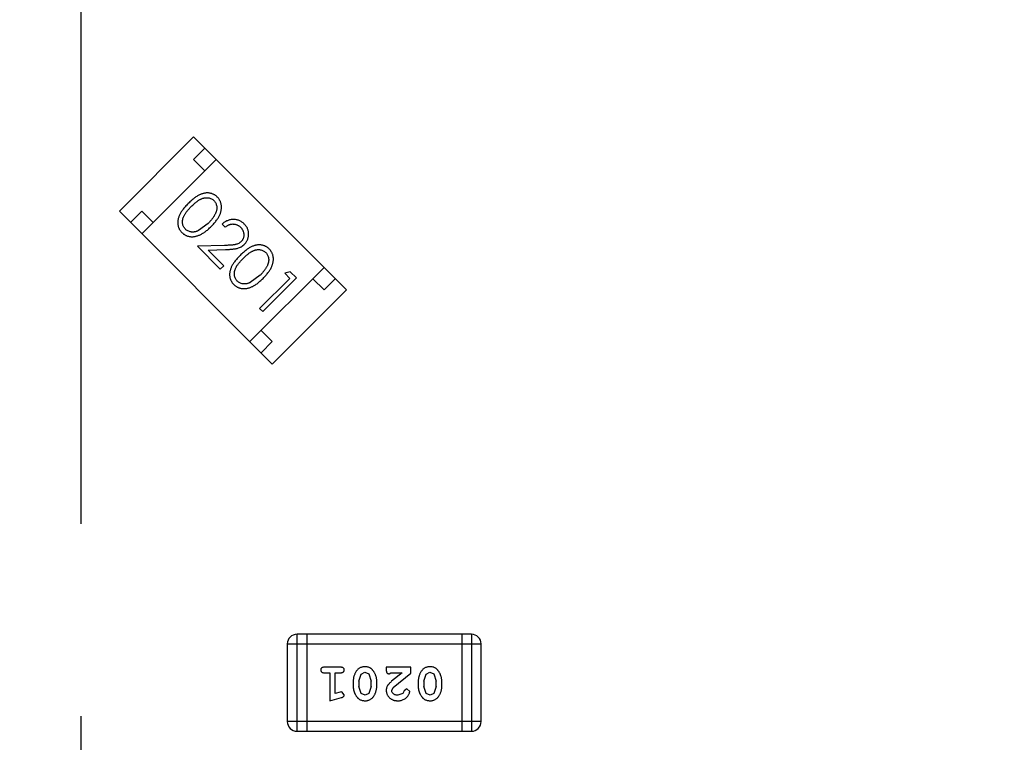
# Model space of a CAD drawing. Header units: inches. Extents: x 398 to 599, y 40 to 151.
# Tile 82 of 100: x 553.56 to 556.66, y 108.7 to 110.98. Entities that reach past the tile are written whole.
import ezdxf

# ---------------------------------------------------------------- set-up
doc = ezdxf.new("R2010")
doc.units = ezdxf.units.IN
doc.header["$LTSCALE"] = 1.21
doc.header["$MEASUREMENT"] = 0
doc.header["$PDMODE"] = 3
doc.header["$PDSIZE"] = 0.3125
doc.linetypes.add('CENTER', pattern=[2, 1.25, -0.25, 0.25, -0.25])
doc.layers.get('0').update_dxf_attribs({"linetype": 'CONTINUOUS'})
doc.layers.get('Defpoints').update_dxf_attribs({"linetype": 'CONTINUOUS'})
doc.layers.add('DIM', color=3, linetype='CONTINUOUS')
doc.styles.get("Standard").update_dxf_attribs({"font": 'txt', "width": 0.8})
doc.dimstyles.get("Standard").update_dxf_attribs({"dimtxt": 0.15625, "dimasz": 0.1875, "dimexe": 0.125, "dimexo": 0.0625, "dimgap": 0.09, "dimtad": 0, "dimtih": 1, "dimtoh": 1, "dimzin": 4, "dimdsep": 46, "dimtxsty": 'Standard', "dimblk": '_FILLED', "dimblk1": '_FILLED', "dimblk2": '_FILLED', "dimcen": 0.09, "dimazin": 1, "dimtp": 0.01, "dimtm": 0.01, "dimtfac": 1, "dimtofl": 0, "dimtmove": 0, "dimatfit": 3, "dimldrblk": '_FILLED', "dimfxl": 1, "dimtolj": 1, "dimtzin": 4, "dimarcsym": 0})

# ---------------------------------------------------------------- blocks, each defined once
blk = doc.blocks.new('_FILLED')
at = {"color": 0, "linetype": 'ByBlock'}
blk.add_solid([(0, 0), (-1, 0.1667), (-1, -0.1667)], dxfattribs=at)
blk = doc.blocks.new('*D61')
at = {"layer": 'Defpoints', "color": 0}
for p in [(553.751, 124.0458), (553.751, 117.2562), (540.251, 108.425)]:
    blk.add_point(p, dxfattribs=at)
at = {"layer": 'DIM', "color": 0, "lineweight": -2}
for p, q in [((540.251, 108.4875), (540.251, 124.1708)), ((553.751, 117.3187), (553.751, 124.1708)), ((542.251, 124.0458), (544.111, 124.0458)), ((551.751, 124.0458), (549.891, 124.0458))]:
    blk.add_line(p, q, dxfattribs=at)
at = {"layer": 'DIM', "color": 0, "lineweight": -2, "xscale": 2, "yscale": 2, "zscale": 2, "rotation": 180}
blk.add_blockref('_FILLED', (540.251, 124.0458), dxfattribs=at)
at = {"layer": 'DIM', "color": 0, "lineweight": -2, "xscale": 2, "yscale": 2, "zscale": 2}
blk.add_blockref('_FILLED', (553.751, 124.0458), dxfattribs=at)
at = {"layer": 'DIM', "color": 0, "insert": (547.001, 124.0458), "char_height": 2, "attachment_point": 5}
blk.add_mtext('\\A1;13.50', dxfattribs=at)
blk = doc.blocks.new('*D62')
at = {"layer": 'Defpoints', "color": 0}
for p in [(553.751, 119.2955), (553.751, 115.925), (546.551, 109.005)]:
    blk.add_point(p, dxfattribs=at)
at = {"layer": 'DIM', "color": 0, "lineweight": -2}
for p, q in [((546.551, 109.0675), (546.551, 119.4205)), ((553.751, 115.9875), (553.751, 119.4205)), ((544.551, 119.2955), (542.551, 119.2955)), ((555.751, 119.2955), (557.751, 119.2955))]:
    blk.add_line(p, q, dxfattribs=at)
at = {"layer": 'DIM', "color": 0, "lineweight": -2, "xscale": 2, "yscale": 2, "zscale": 2}
blk.add_blockref('_FILLED', (546.551, 119.2955), dxfattribs=at)
at = {"layer": 'DIM', "color": 0, "lineweight": -2, "xscale": 2, "yscale": 2, "zscale": 2, "rotation": 180}
blk.add_blockref('_FILLED', (553.751, 119.2955), dxfattribs=at)
at = {"layer": 'DIM', "color": 0, "insert": (550.151, 119.2955), "char_height": 2, "attachment_point": 5}
blk.add_mtext('\\A1;7.20', dxfattribs=at)
blk = doc.blocks.new('*D63')
at = {"layer": 'Defpoints', "color": 0}
for p in [(553.751, 119.4205), (553.751, 117.704), (560.951, 109.005)]:
    blk.add_point(p, dxfattribs=at)
at = {"layer": 'DIM', "color": 0, "lineweight": -2}
for p, q in [((553.751, 117.7665), (553.751, 119.5455)), ((560.951, 109.0675), (560.951, 119.5455)), ((551.751, 119.4205), (549.751, 119.4205)), ((562.951, 119.4205), (564.951, 119.4205))]:
    blk.add_line(p, q, dxfattribs=at)
at = {"layer": 'DIM', "color": 0, "lineweight": -2, "xscale": 2, "yscale": 2, "zscale": 2}
blk.add_blockref('_FILLED', (553.751, 119.4205), dxfattribs=at)
at = {"layer": 'DIM', "color": 0, "lineweight": -2, "xscale": 2, "yscale": 2, "zscale": 2, "rotation": 180}
blk.add_blockref('_FILLED', (560.951, 119.4205), dxfattribs=at)
at = {"layer": 'DIM', "color": 0, "insert": (557.351, 119.4205), "char_height": 2, "attachment_point": 5}
blk.add_mtext('\\A1;7.20', dxfattribs=at)
blk = doc.blocks.new('*D64')
at = {"layer": 'Defpoints', "color": 0}
for p in [(553.751, 124.0458), (553.751, 117.2562), (567.251, 108.425)]:
    blk.add_point(p, dxfattribs=at)
at = {"layer": 'DIM', "color": 0, "lineweight": -2}
for p, q in [((553.751, 117.3187), (553.751, 124.1708)), ((567.251, 108.4875), (567.251, 124.1708)), ((555.751, 124.0458), (557.611, 124.0458)), ((565.251, 124.0458), (563.391, 124.0458))]:
    blk.add_line(p, q, dxfattribs=at)
at = {"layer": 'DIM', "color": 0, "lineweight": -2, "xscale": 2, "yscale": 2, "zscale": 2, "rotation": 180}
blk.add_blockref('_FILLED', (553.751, 124.0458), dxfattribs=at)
at = {"layer": 'DIM', "color": 0, "lineweight": -2, "xscale": 2, "yscale": 2, "zscale": 2}
blk.add_blockref('_FILLED', (567.251, 124.0458), dxfattribs=at)
at = {"layer": 'DIM', "color": 0, "insert": (560.501, 124.0458), "char_height": 2, "attachment_point": 5}
blk.add_mtext('\\A1;13.50', dxfattribs=at)
blk = doc.blocks.new('*D65')
at = {"layer": 'Defpoints', "color": 0}
for p in [(553.751, 127.7356), (553.751, 117.2562), (538.001, 104.425)]:
    blk.add_point(p, dxfattribs=at)
at = {"layer": 'DIM', "color": 0, "lineweight": -2}
for p, q in [((538.001, 104.4875), (538.001, 127.8606)), ((553.751, 117.3187), (553.751, 127.8606)), ((540.001, 127.7356), (542.8527, 127.7356)), ((551.751, 127.7356), (548.8994, 127.7356))]:
    blk.add_line(p, q, dxfattribs=at)
at = {"layer": 'DIM', "color": 0, "lineweight": -2, "xscale": 2, "yscale": 2, "zscale": 2, "rotation": 180}
blk.add_blockref('_FILLED', (538.001, 127.7356), dxfattribs=at)
at = {"layer": 'DIM', "color": 0, "lineweight": -2, "xscale": 2, "yscale": 2, "zscale": 2}
blk.add_blockref('_FILLED', (553.751, 127.7356), dxfattribs=at)
at = {"layer": 'DIM', "color": 0, "insert": (545.876, 127.7356), "char_height": 2, "attachment_point": 5}
blk.add_mtext('\\A1;15.75', dxfattribs=at)
blk = doc.blocks.new('*D66')
at = {"layer": 'Defpoints', "color": 0}
for p in [(553.751, 127.7356), (553.751, 117.2562), (569.501, 104.4277)]:
    blk.add_point(p, dxfattribs=at)
at = {"layer": 'DIM', "color": 0, "lineweight": -2}
for p, q in [((553.751, 117.3187), (553.751, 127.8606)), ((569.501, 104.4902), (569.501, 127.8606)), ((555.751, 127.7356), (558.6027, 127.7356)), ((567.501, 127.7356), (564.6494, 127.7356))]:
    blk.add_line(p, q, dxfattribs=at)
at = {"layer": 'DIM', "color": 0, "lineweight": -2, "xscale": 2, "yscale": 2, "zscale": 2, "rotation": 180}
blk.add_blockref('_FILLED', (553.751, 127.7356), dxfattribs=at)
at = {"layer": 'DIM', "color": 0, "lineweight": -2, "xscale": 2, "yscale": 2, "zscale": 2}
blk.add_blockref('_FILLED', (569.501, 127.7356), dxfattribs=at)
at = {"layer": 'DIM', "color": 0, "insert": (561.626, 127.7356), "char_height": 2, "attachment_point": 5}
blk.add_mtext('\\A1;15.75', dxfattribs=at)

msp = doc.modelspace()

# ---------------------------------------------------------------- linework, layer by layer
at = {"color": 4, "linetype": 'CENTER', "ltscale": 2}
msp.add_line((553.751, 117.2562), (553.751, 68.4022), dxfattribs=at)
at = {"color": 7, "linetype": 'Continuous'}
for p, q in [((554.1059, 110.6072), (553.8726, 110.3739)), ((554.1059, 110.6072), (554.5868, 110.1264)), ((554.1059, 110.5365), (554.1413, 110.5719)), ((553.9433, 110.3032), (554.1766, 110.5365)), ((554.1413, 110.5012), (554.1059, 110.5365)), ((553.8726, 110.3739), (554.3534, 109.8931)), ((553.9079, 110.3385), (553.9433, 110.3739)), ((553.9433, 110.3739), (553.9787, 110.3385)), ((554.1517, 110.3355), (554.1211, 110.3129)), ((554.1953, 110.3328), (554.2048, 110.3233)), ((554.2028, 110.2662), (554.1177, 110.2635)), ((554.1177, 110.2635), (554.1898, 110.1914)), ((554.1513, 110.2516), (554.2062, 110.2534)), ((554.2007, 110.2023), (554.1513, 110.2516)), ((554.1898, 110.1914), (554.2007, 110.2023)), ((554.2827, 109.9638), (554.5161, 110.1971)), ((554.3149, 110.1724), (554.2842, 110.1497)), ((554.4095, 110.1838), (554.3924, 110.1792)), ((554.3924, 110.1792), (554.4087, 110.1628)), ((554.4291, 110.1642), (554.4095, 110.1838)), ((554.4087, 110.1628), (554.3136, 110.0677)), ((554.3231, 110.0581), (554.4291, 110.1642)), ((554.5161, 110.1264), (554.4807, 110.1618)), ((554.5514, 110.1618), (554.5161, 110.1264)), ((554.5868, 110.1264), (554.3534, 109.8931)), ((554.3136, 110.0677), (554.3231, 110.0581)), ((554.3181, 109.9991), (554.3534, 109.9638)), ((554.3534, 109.9638), (554.3181, 109.9284)), ((554.4311, 108.7391), (554.4311, 109.0439)), ((554.9797, 109.0439), (554.4311, 109.0439)), ((554.4616, 109.0439), (554.4616, 108.7391)), ((554.9493, 109.0439), (554.9493, 108.7391)), ((554.9797, 109.0439), (554.9797, 108.7391)), ((554.4006, 109.0135), (554.4006, 108.7696)), ((554.4006, 109.0135), (555.0102, 109.0135)), ((555.0102, 108.7696), (555.0102, 109.0135)), ((554.5685, 108.9403), (554.5166, 108.9403)), ((554.7117, 108.9403), (554.7117, 108.9324)), ((554.7888, 108.9403), (554.7117, 108.9403)), ((554.7888, 108.9214), (554.7888, 108.9403)), ((554.5166, 108.923), (554.5339, 108.923)), ((554.5339, 108.923), (554.5339, 108.8349)), ((554.5512, 108.858), (554.5512, 108.923)), ((554.5512, 108.923), (554.5685, 108.923)), ((554.6079, 108.8973), (554.6079, 108.8795)), ((554.6252, 108.897), (554.6324, 108.9188)), ((554.6252, 108.897), (554.6252, 108.8798)), ((554.6324, 108.9188), (554.6447, 108.9246)), ((554.6447, 108.9246), (554.6569, 108.9193)), ((554.6569, 108.9193), (554.6645, 108.897)), ((554.6645, 108.8798), (554.6645, 108.897)), ((554.6818, 108.8795), (554.6818, 108.8973)), ((554.7204, 108.9199), (554.7259, 108.923)), ((554.7259, 108.923), (554.762, 108.923)), ((554.762, 108.923), (554.7285, 108.896)), ((554.7338, 108.8765), (554.7888, 108.9214)), ((554.8124, 108.8973), (554.8124, 108.8795)), ((554.8297, 108.897), (554.8369, 108.9188)), ((554.8297, 108.897), (554.8297, 108.8798)), ((554.8369, 108.9188), (554.8492, 108.9246)), ((554.8492, 108.9246), (554.8614, 108.9193)), ((554.8614, 108.9193), (554.869, 108.897)), ((554.869, 108.8798), (554.869, 108.897)), ((554.8863, 108.8795), (554.8863, 108.8973)), ((554.6328, 108.8575), (554.6252, 108.8798)), ((554.6645, 108.8798), (554.6573, 108.858)), ((554.729, 108.8667), (554.7338, 108.8765)), ((554.7683, 108.8661), (554.7634, 108.8576)), ((554.7768, 108.8727), (554.7683, 108.8661)), ((554.7856, 108.8642), (554.7768, 108.8727)), ((554.8373, 108.8575), (554.8297, 108.8798)), ((554.869, 108.8798), (554.8618, 108.858)), ((554.5339, 108.8349), (554.5705, 108.8448)), ((554.5663, 108.8622), (554.5512, 108.858)), ((554.5717, 108.8632), (554.5663, 108.8622)), ((554.5796, 108.854), (554.5717, 108.8632)), ((554.6449, 108.8522), (554.6328, 108.8575)), ((554.6573, 108.858), (554.6449, 108.8522)), ((554.7634, 108.8576), (554.7485, 108.8522)), ((554.8494, 108.8522), (554.8373, 108.8575)), ((554.8618, 108.858), (554.8494, 108.8522)), ((555.0102, 108.7696), (554.4006, 108.7696)), ((554.4311, 108.7391), (554.9797, 108.7391))]:
    msp.add_line(p, q, dxfattribs=at)
for centre, radius, start, end in [((553.751, 92.925), 23, 281.22586, 258.77532), ((553.751, 92.925), 22.75, 294.44334, 241.13427), ((554.4311, 109.0135), 0.0305, 90, 180), ((554.9797, 109.0135), 0.0305, 0, 90), ((554.4311, 108.7696), 0.0305, 180, 270), ((554.9797, 108.7696), 0.0305, 270, 0)]:
    msp.add_arc(centre, radius, start, end, dxfattribs=at)
for points, knots in [([(554.1804, 110.4184), (554.1796, 110.4192), (554.1779, 110.4208), (554.1751, 110.423), (554.1723, 110.4249), (554.1693, 110.4266), (554.1662, 110.428), (554.163, 110.4292), (554.1596, 110.4301), (554.1562, 110.4308), (554.1526, 110.4312), (554.149, 110.4314), (554.1453, 110.4312), (554.1416, 110.4308), (554.1378, 110.43), (554.1339, 110.429), (554.13, 110.4277), (554.126, 110.4261), (554.1219, 110.4241), (554.1177, 110.4217), (554.1133, 110.4188), (554.1088, 110.4155), (554.1041, 110.4118), (554.0992, 110.4076), (554.0942, 110.403), (554.0909, 110.3997), (554.0891, 110.3981)], [0, 0, 0, 0, 0.033742, 0.066533, 0.099153, 0.13154, 0.164087, 0.196563, 0.229707, 0.263315, 0.297504, 0.331686, 0.366482, 0.4021, 0.438958, 0.476748, 0.515985, 0.556589, 0.599519, 0.645765, 0.695487, 0.748721, 0.805687, 0.866754, 0.931405, 1, 1, 1, 1]), ([(554.0987, 110.3886), (554.1001, 110.39), (554.1029, 110.3928), (554.1071, 110.3966), (554.1111, 110.4001), (554.1149, 110.4032), (554.1185, 110.4059), (554.122, 110.4083), (554.1253, 110.4103), (554.1285, 110.4119), (554.1316, 110.4133), (554.1346, 110.4144), (554.1376, 110.4152), (554.1405, 110.4158), (554.1434, 110.4162), (554.1462, 110.4164), (554.149, 110.4164), (554.1527, 110.4159), (554.157, 110.4149), (554.1618, 110.4131), (554.1661, 110.4105), (554.1686, 110.4083), (554.1698, 110.4072)], [0, 0, 0, 0, 0.073302, 0.142286, 0.206253, 0.266017, 0.321612, 0.372532, 0.419497, 0.462398, 0.502825, 0.541489, 0.579034, 0.615143, 0.650298, 0.684912, 0.718701, 0.752189, 0.817245, 0.879117, 0.939613, 1, 1, 1, 1]), ([(554.1612, 110.326), (554.1628, 110.3276), (554.166, 110.3308), (554.1704, 110.3357), (554.1744, 110.3405), (554.178, 110.3451), (554.1812, 110.3497), (554.184, 110.3541), (554.1864, 110.3585), (554.1884, 110.3627), (554.19, 110.3669), (554.1913, 110.371), (554.1924, 110.375), (554.1931, 110.3789), (554.1935, 110.3827), (554.1937, 110.3865), (554.1936, 110.3902), (554.1931, 110.3938), (554.1924, 110.3974), (554.1914, 110.4007), (554.1902, 110.404), (554.1887, 110.4071), (554.187, 110.4102), (554.1851, 110.4131), (554.1829, 110.4158), (554.1812, 110.4175), (554.1804, 110.4184)], [0, 0, 0, 0, 0.065278, 0.127205, 0.186168, 0.241675, 0.294115, 0.343609, 0.390387, 0.434463, 0.476646, 0.517002, 0.555936, 0.593716, 0.630057, 0.665601, 0.700745, 0.734917, 0.768681, 0.802087, 0.834849, 0.867433, 0.900138, 0.932806, 0.966212, 1, 1, 1, 1]), ([(554.0891, 110.3981), (554.0875, 110.3964), (554.0842, 110.3931), (554.0796, 110.3881), (554.0755, 110.3832), (554.0718, 110.3785), (554.0685, 110.374), (554.0656, 110.3696), (554.0632, 110.3653), (554.0612, 110.3612), (554.0596, 110.3571), (554.0583, 110.3532), (554.0573, 110.3493), (554.0565, 110.3455), (554.0561, 110.3418), (554.0559, 110.3381), (554.056, 110.3345), (554.0565, 110.331), (554.0572, 110.3275), (554.0581, 110.3242), (554.0593, 110.321), (554.0607, 110.3179), (554.0624, 110.315), (554.0643, 110.3121), (554.0665, 110.3094), (554.0681, 110.3077), (554.0689, 110.3069)], [0, 0, 0, 0, 0.068113, 0.132564, 0.193427, 0.250218, 0.303569, 0.353576, 0.400235, 0.443586, 0.484619, 0.524292, 0.56238, 0.599049, 0.63494, 0.669782, 0.704009, 0.737842, 0.771098, 0.803896, 0.836415, 0.868639, 0.900715, 0.933378, 0.966213, 1, 1, 1, 1]), ([(554.0801, 110.3174), (554.079, 110.3187), (554.0768, 110.3211), (554.0742, 110.3255), (554.0724, 110.3303), (554.0714, 110.3346), (554.071, 110.3383), (554.0709, 110.3411), (554.0711, 110.344), (554.0715, 110.3469), (554.0721, 110.3498), (554.073, 110.3527), (554.0741, 110.3557), (554.0754, 110.3588), (554.077, 110.362), (554.079, 110.3653), (554.0814, 110.3688), (554.0841, 110.3725), (554.0873, 110.3762), (554.0907, 110.3802), (554.0946, 110.3844), (554.0973, 110.3872), (554.0987, 110.3886)], [0, 0, 0, 0, 0.060034, 0.120278, 0.182348, 0.247919, 0.281641, 0.315701, 0.350322, 0.385703, 0.421819, 0.459196, 0.497866, 0.538301, 0.58121, 0.628183, 0.679403, 0.734699, 0.794074, 0.858416, 0.927049, 1, 1, 1, 1]), ([(554.1698, 110.4072), (554.1709, 110.406), (554.1731, 110.4035), (554.1757, 110.3992), (554.1775, 110.3944), (554.1785, 110.3901), (554.1789, 110.3865), (554.1789, 110.3836), (554.1787, 110.3806), (554.1782, 110.3776), (554.1775, 110.3745), (554.1765, 110.3713), (554.1753, 110.368), (554.1738, 110.3647), (554.172, 110.3613), (554.1701, 110.3578), (554.1677, 110.3542), (554.1651, 110.3506), (554.1621, 110.3469), (554.159, 110.3431), (554.1555, 110.3394), (554.153, 110.3368), (554.1517, 110.3355)], [0, 0, 0, 0, 0.059689, 0.119507, 0.181075, 0.246162, 0.279894, 0.314468, 0.350403, 0.387474, 0.426147, 0.466624, 0.508745, 0.553328, 0.600058, 0.649177, 0.700552, 0.754894, 0.811825, 0.871514, 0.934319, 1, 1, 1, 1]), ([(554.0689, 110.3069), (554.0698, 110.3061), (554.0715, 110.3044), (554.0743, 110.3022), (554.0772, 110.3003), (554.0802, 110.2986), (554.0833, 110.2971), (554.0866, 110.2959), (554.09, 110.2949), (554.0936, 110.2942), (554.0972, 110.2937), (554.1009, 110.2936), (554.1047, 110.2937), (554.1086, 110.2942), (554.1125, 110.2949), (554.1165, 110.296), (554.1206, 110.2973), (554.1247, 110.2989), (554.1289, 110.3009), (554.1332, 110.3033), (554.1377, 110.3061), (554.1422, 110.3092), (554.1468, 110.3129), (554.1516, 110.3168), (554.1564, 110.3213), (554.1596, 110.3244), (554.1612, 110.326)], [0, 0, 0, 0, 0.033824, 0.067298, 0.10028, 0.133019, 0.165736, 0.198792, 0.232372, 0.266409, 0.301016, 0.336196, 0.371972, 0.408574, 0.446394, 0.485225, 0.525372, 0.567224, 0.611081, 0.65775, 0.70702, 0.759235, 0.814484, 0.873227, 0.934937, 1, 1, 1, 1]), ([(554.2652, 110.3336), (554.264, 110.3347), (554.2616, 110.337), (554.2577, 110.34), (554.2537, 110.3424), (554.2494, 110.3445), (554.245, 110.3461), (554.2405, 110.3472), (554.2358, 110.3479), (554.2309, 110.348), (554.2261, 110.3478), (554.2213, 110.3471), (554.2166, 110.3459), (554.2121, 110.3442), (554.2076, 110.3421), (554.2034, 110.3394), (554.1992, 110.3364), (554.1966, 110.334), (554.1953, 110.3328)], [0, 0, 0, 0, 0.06445, 0.126725, 0.187421, 0.247417, 0.306749, 0.366595, 0.427749, 0.490235, 0.553031, 0.614805, 0.676505, 0.738096, 0.801021, 0.864897, 0.931209, 1, 1, 1, 1]), ([(554.2048, 110.3233), (554.2058, 110.3242), (554.2078, 110.3258), (554.211, 110.328), (554.2142, 110.3298), (554.2174, 110.3313), (554.2207, 110.3324), (554.2239, 110.3332), (554.2272, 110.3337), (554.2305, 110.3337), (554.2337, 110.3335), (554.2369, 110.333), (554.24, 110.3321), (554.2429, 110.3309), (554.2458, 110.3295), (554.2486, 110.3277), (554.2513, 110.3256), (554.253, 110.324), (554.2538, 110.3232)], [0, 0, 0, 0, 0.073648, 0.143686, 0.210962, 0.275557, 0.338064, 0.399311, 0.4594, 0.51934, 0.579024, 0.637809, 0.695959, 0.754122, 0.813113, 0.873453, 0.935561, 1, 1, 1, 1]), ([(554.2538, 110.3232), (554.2546, 110.3224), (554.2561, 110.3208), (554.2581, 110.3182), (554.2598, 110.3155), (554.2612, 110.3127), (554.2623, 110.3098), (554.2631, 110.3068), (554.2636, 110.3037), (554.2639, 110.3005), (554.2638, 110.2973), (554.2634, 110.2943), (554.2628, 110.2913), (554.2619, 110.2885), (554.2607, 110.2858), (554.2592, 110.2833), (554.2574, 110.2809), (554.256, 110.2794), (554.2553, 110.2787)], [0, 0, 0, 0, 0.068027, 0.133505, 0.19695, 0.26027, 0.322741, 0.384982, 0.448465, 0.513424, 0.578224, 0.640011, 0.700094, 0.760067, 0.819012, 0.877878, 0.938035, 1, 1, 1, 1]), ([(554.2657, 110.27), (554.2667, 110.2711), (554.2687, 110.2732), (554.2714, 110.2767), (554.2736, 110.2803), (554.2755, 110.2841), (554.2769, 110.2881), (554.278, 110.2923), (554.2788, 110.2966), (554.279, 110.301), (554.279, 110.3055), (554.2784, 110.3099), (554.2774, 110.3142), (554.2759, 110.3184), (554.2739, 110.3224), (554.2714, 110.3263), (554.2686, 110.3301), (554.2663, 110.3324), (554.2652, 110.3336)], [0, 0, 0, 0, 0.06271, 0.123347, 0.183401, 0.242828, 0.302097, 0.36242, 0.423725, 0.487032, 0.550491, 0.612709, 0.674265, 0.73617, 0.799211, 0.863483, 0.930525, 1, 1, 1, 1]), ([(554.1211, 110.3129), (554.12, 110.3124), (554.1181, 110.3115), (554.115, 110.3104), (554.1121, 110.3095), (554.1092, 110.3088), (554.1063, 110.3084), (554.1035, 110.3082), (554.1007, 110.3083), (554.0971, 110.3087), (554.0929, 110.3097), (554.0881, 110.3116), (554.0838, 110.3141), (554.0813, 110.3163), (554.0801, 110.3174)], [0, 0, 0, 0, 0.075949, 0.148549, 0.218996, 0.286119, 0.351826, 0.416074, 0.478265, 0.540325, 0.660405, 0.774606, 0.887187, 1, 1, 1, 1]), ([(554.2553, 110.2787), (554.2541, 110.2776), (554.2518, 110.2754), (554.2477, 110.2727), (554.2432, 110.2706), (554.2391, 110.2694), (554.2354, 110.2686), (554.2322, 110.268), (554.2285, 110.2676), (554.2243, 110.2672), (554.2196, 110.2669), (554.2144, 110.2666), (554.2088, 110.2664), (554.2048, 110.2663), (554.2028, 110.2662)], [0, 0, 0, 0, 0.088014, 0.174976, 0.2638, 0.355443, 0.406413, 0.465519, 0.533076, 0.609353, 0.693899, 0.787171, 0.889197, 1, 1, 1, 1]), ([(554.2062, 110.2534), (554.2083, 110.2535), (554.2124, 110.2536), (554.2182, 110.2539), (554.2237, 110.2543), (554.2287, 110.2548), (554.2333, 110.2554), (554.2374, 110.256), (554.2411, 110.2567), (554.2455, 110.2578), (554.2505, 110.2595), (554.256, 110.2623), (554.2612, 110.2658), (554.2642, 110.2686), (554.2657, 110.27)], [0, 0, 0, 0, 0.09953, 0.192079, 0.277712, 0.357454, 0.429648, 0.495771, 0.555538, 0.608657, 0.707578, 0.804328, 0.901298, 1, 1, 1, 1]), ([(554.3436, 110.2552), (554.3427, 110.256), (554.3411, 110.2577), (554.3383, 110.2598), (554.3355, 110.2617), (554.3325, 110.2634), (554.3294, 110.2648), (554.3262, 110.266), (554.3228, 110.2669), (554.3193, 110.2677), (554.3158, 110.2681), (554.3122, 110.2682), (554.3085, 110.268), (554.3048, 110.2676), (554.301, 110.2668), (554.2971, 110.2658), (554.2932, 110.2645), (554.2892, 110.2629), (554.2851, 110.2609), (554.2809, 110.2585), (554.2765, 110.2557), (554.272, 110.2523), (554.2673, 110.2486), (554.2624, 110.2444), (554.2574, 110.2398), (554.254, 110.2366), (554.2523, 110.2349)], [0, 0, 0, 0, 0.033742, 0.066533, 0.099153, 0.13154, 0.164087, 0.196563, 0.229707, 0.263315, 0.297504, 0.331686, 0.366482, 0.4021, 0.438958, 0.476748, 0.515985, 0.556589, 0.599519, 0.645765, 0.695487, 0.748721, 0.805687, 0.866754, 0.931405, 1, 1, 1, 1]), ([(554.2523, 110.2349), (554.2507, 110.2332), (554.2474, 110.2299), (554.2428, 110.2249), (554.2387, 110.22), (554.235, 110.2153), (554.2317, 110.2108), (554.2288, 110.2064), (554.2264, 110.2021), (554.2244, 110.198), (554.2228, 110.194), (554.2215, 110.19), (554.2204, 110.1861), (554.2197, 110.1823), (554.2192, 110.1786), (554.2191, 110.1749), (554.2192, 110.1713), (554.2196, 110.1678), (554.2203, 110.1644), (554.2213, 110.161), (554.2224, 110.1578), (554.2239, 110.1548), (554.2256, 110.1518), (554.2275, 110.149), (554.2296, 110.1462), (554.2313, 110.1446), (554.2321, 110.1437)], [0, 0, 0, 0, 0.068113, 0.132564, 0.193427, 0.250218, 0.303569, 0.353576, 0.400235, 0.443586, 0.484619, 0.524292, 0.56238, 0.599049, 0.63494, 0.669782, 0.704009, 0.737842, 0.771098, 0.803896, 0.836415, 0.868639, 0.900715, 0.933378, 0.966213, 1, 1, 1, 1]), ([(554.2619, 110.2254), (554.2633, 110.2268), (554.2661, 110.2296), (554.2703, 110.2334), (554.2742, 110.2369), (554.2781, 110.24), (554.2817, 110.2428), (554.2852, 110.2451), (554.2885, 110.2471), (554.2917, 110.2488), (554.2948, 110.2501), (554.2978, 110.2512), (554.3008, 110.252), (554.3037, 110.2526), (554.3066, 110.2531), (554.3094, 110.2532), (554.3122, 110.2532), (554.3158, 110.2527), (554.3201, 110.2518), (554.325, 110.2499), (554.3293, 110.2473), (554.3318, 110.2451), (554.333, 110.244)], [0, 0, 0, 0, 0.073302, 0.142286, 0.206253, 0.266017, 0.321612, 0.372532, 0.419497, 0.462398, 0.502825, 0.541489, 0.579034, 0.615143, 0.650298, 0.684912, 0.718701, 0.752189, 0.817245, 0.879117, 0.939613, 1, 1, 1, 1]), ([(554.333, 110.244), (554.3341, 110.2428), (554.3363, 110.2403), (554.3389, 110.236), (554.3407, 110.2312), (554.3417, 110.2269), (554.3421, 110.2233), (554.3421, 110.2204), (554.3419, 110.2175), (554.3414, 110.2144), (554.3407, 110.2113), (554.3397, 110.2081), (554.3385, 110.2049), (554.337, 110.2015), (554.3352, 110.1981), (554.3332, 110.1946), (554.3308, 110.1911), (554.3283, 110.1874), (554.3253, 110.1838), (554.3222, 110.18), (554.3186, 110.1762), (554.3162, 110.1737), (554.3149, 110.1724)], [0, 0, 0, 0, 0.059689, 0.119507, 0.181075, 0.246162, 0.279894, 0.314468, 0.350403, 0.387474, 0.426147, 0.466624, 0.508745, 0.553328, 0.600058, 0.649177, 0.700552, 0.754894, 0.811825, 0.871514, 0.934319, 1, 1, 1, 1]), ([(554.3244, 110.1628), (554.326, 110.1645), (554.3291, 110.1677), (554.3336, 110.1725), (554.3376, 110.1773), (554.3412, 110.1819), (554.3444, 110.1865), (554.3472, 110.1909), (554.3495, 110.1953), (554.3516, 110.1995), (554.3531, 110.2037), (554.3545, 110.2078), (554.3555, 110.2118), (554.3563, 110.2157), (554.3567, 110.2196), (554.3569, 110.2233), (554.3567, 110.227), (554.3563, 110.2307), (554.3556, 110.2342), (554.3546, 110.2376), (554.3534, 110.2408), (554.3519, 110.244), (554.3502, 110.247), (554.3483, 110.2499), (554.3461, 110.2526), (554.3444, 110.2544), (554.3436, 110.2552)], [0, 0, 0, 0, 0.065278, 0.127205, 0.186168, 0.241675, 0.294115, 0.343609, 0.390387, 0.434463, 0.476646, 0.517002, 0.555936, 0.593716, 0.630057, 0.665601, 0.700745, 0.734917, 0.768681, 0.802087, 0.834849, 0.867433, 0.900138, 0.932806, 0.966212, 1, 1, 1, 1]), ([(554.2433, 110.1543), (554.2422, 110.1555), (554.2399, 110.1579), (554.2374, 110.1623), (554.2355, 110.1671), (554.2346, 110.1715), (554.2342, 110.1751), (554.2341, 110.1779), (554.2343, 110.1808), (554.2346, 110.1837), (554.2353, 110.1866), (554.2361, 110.1896), (554.2372, 110.1926), (554.2386, 110.1956), (554.2402, 110.1988), (554.2422, 110.2021), (554.2446, 110.2056), (554.2473, 110.2093), (554.2504, 110.2131), (554.2539, 110.217), (554.2577, 110.2212), (554.2605, 110.224), (554.2619, 110.2254)], [0, 0, 0, 0, 0.060034, 0.120278, 0.182348, 0.247919, 0.281641, 0.315701, 0.350322, 0.385703, 0.421819, 0.459196, 0.497866, 0.538301, 0.58121, 0.628183, 0.679403, 0.734699, 0.794074, 0.858416, 0.927049, 1, 1, 1, 1]), ([(554.2321, 110.1437), (554.2329, 110.1429), (554.2346, 110.1412), (554.2374, 110.1391), (554.2403, 110.1371), (554.2434, 110.1354), (554.2465, 110.1339), (554.2498, 110.1327), (554.2532, 110.1317), (554.2568, 110.131), (554.2604, 110.1306), (554.2641, 110.1304), (554.2679, 110.1305), (554.2718, 110.131), (554.2757, 110.1317), (554.2797, 110.1328), (554.2837, 110.1341), (554.2879, 110.1357), (554.2921, 110.1377), (554.2964, 110.1401), (554.3008, 110.1429), (554.3054, 110.1461), (554.31, 110.1497), (554.3147, 110.1537), (554.3196, 110.1581), (554.3228, 110.1612), (554.3244, 110.1628)], [0, 0, 0, 0, 0.033824, 0.067298, 0.10028, 0.133019, 0.165736, 0.198792, 0.232372, 0.266409, 0.301016, 0.336196, 0.371972, 0.408574, 0.446394, 0.485225, 0.525372, 0.567224, 0.611081, 0.65775, 0.70702, 0.759235, 0.814484, 0.873227, 0.934937, 1, 1, 1, 1]), ([(554.2842, 110.1497), (554.2832, 110.1493), (554.2812, 110.1483), (554.2782, 110.1472), (554.2753, 110.1463), (554.2723, 110.1457), (554.2695, 110.1453), (554.2667, 110.1451), (554.2639, 110.1451), (554.2603, 110.1455), (554.256, 110.1465), (554.2513, 110.1484), (554.2469, 110.1509), (554.2445, 110.1531), (554.2433, 110.1543)], [0, 0, 0, 0, 0.075949, 0.148549, 0.218996, 0.286119, 0.351826, 0.416074, 0.478265, 0.540325, 0.660405, 0.774606, 0.887187, 1, 1, 1, 1]), ([(554.5166, 108.9403), (554.5157, 108.9403), (554.5141, 108.9402), (554.5117, 108.9398), (554.5098, 108.9391), (554.5082, 108.938), (554.5071, 108.9367), (554.5062, 108.9351), (554.5057, 108.9335), (554.5057, 108.9323), (554.5056, 108.9317)], [0, 0, 0, 0, 0.169012, 0.317488, 0.445429, 0.560977, 0.67065, 0.776666, 0.88492, 1, 1, 1, 1]), ([(554.5056, 108.9317), (554.5057, 108.931), (554.5057, 108.9299), (554.5062, 108.9282), (554.5071, 108.9267), (554.5082, 108.9254), (554.5098, 108.9243), (554.5117, 108.9235), (554.5141, 108.9231), (554.5157, 108.923), (554.5166, 108.923)], [0, 0, 0, 0, 0.11517, 0.223509, 0.328254, 0.438012, 0.553651, 0.682263, 0.830856, 1, 1, 1, 1]), ([(554.5796, 108.9317), (554.5795, 108.9323), (554.5795, 108.9335), (554.579, 108.9351), (554.5781, 108.9366), (554.577, 108.938), (554.5754, 108.9391), (554.5734, 108.9398), (554.5711, 108.9402), (554.5694, 108.9403), (554.5685, 108.9403)], [0, 0, 0, 0, 0.115051, 0.223278, 0.329269, 0.437893, 0.554681, 0.682591, 0.83103, 1, 1, 1, 1]), ([(554.5685, 108.923), (554.5694, 108.923), (554.5711, 108.9231), (554.5735, 108.9235), (554.5754, 108.9243), (554.577, 108.9254), (554.5781, 108.9267), (554.579, 108.9282), (554.5795, 108.9299), (554.5795, 108.931), (554.5796, 108.9317)], [0, 0, 0, 0, 0.169102, 0.317658, 0.446239, 0.563118, 0.671828, 0.776546, 0.884858, 1, 1, 1, 1]), ([(554.6448, 108.9419), (554.6433, 108.9418), (554.6405, 108.9418), (554.6364, 108.9411), (554.6326, 108.9399), (554.629, 108.9383), (554.6257, 108.9363), (554.6226, 108.9338), (554.6198, 108.9309), (554.6174, 108.9275), (554.6152, 108.9239), (554.6132, 108.9202), (554.6116, 108.9165), (554.6102, 108.9127), (554.6092, 108.9089), (554.6084, 108.9051), (554.608, 108.9012), (554.6079, 108.8986), (554.6079, 108.8973)], [0, 0, 0, 0, 0.067217, 0.131051, 0.19272, 0.252824, 0.312745, 0.373449, 0.436041, 0.501494, 0.567761, 0.632087, 0.695096, 0.757109, 0.817993, 0.878657, 0.939311, 1, 1, 1, 1]), ([(554.6818, 108.8973), (554.6818, 108.8983), (554.6818, 108.9005), (554.6814, 108.9036), (554.681, 108.9068), (554.6803, 108.9099), (554.6794, 108.9129), (554.6783, 108.9159), (554.677, 108.9189), (554.6755, 108.9218), (554.674, 108.9245), (554.6723, 108.927), (554.6707, 108.9293), (554.669, 108.9314), (554.6673, 108.9333), (554.6656, 108.935), (554.6639, 108.9364), (554.6615, 108.938), (554.6584, 108.9396), (554.6542, 108.9409), (554.6496, 108.9417), (554.6464, 108.9418), (554.6448, 108.9419)], [0, 0, 0, 0, 0.049886, 0.09882, 0.148132, 0.19689, 0.246038, 0.295176, 0.345305, 0.395692, 0.445312, 0.491875, 0.535813, 0.577009, 0.616081, 0.652689, 0.687585, 0.720206, 0.785062, 0.85223, 0.923759, 1, 1, 1, 1]), ([(554.7117, 108.9324), (554.7117, 108.9314), (554.7118, 108.9294), (554.7122, 108.9267), (554.7129, 108.9244), (554.7139, 108.9227), (554.7153, 108.9214), (554.7168, 108.9205), (554.7185, 108.9199), (554.7197, 108.9199), (554.7204, 108.9199)], [0, 0, 0, 0, 0.1844, 0.34094, 0.473574, 0.586824, 0.690029, 0.789175, 0.890445, 1, 1, 1, 1]), ([(554.8493, 108.9419), (554.8478, 108.9418), (554.845, 108.9418), (554.8409, 108.9411), (554.8371, 108.9399), (554.8335, 108.9383), (554.8302, 108.9363), (554.8271, 108.9338), (554.8243, 108.9309), (554.8219, 108.9275), (554.8197, 108.9239), (554.8177, 108.9202), (554.8161, 108.9165), (554.8147, 108.9127), (554.8137, 108.9089), (554.8129, 108.9051), (554.8125, 108.9012), (554.8124, 108.8986), (554.8124, 108.8973)], [0, 0, 0, 0, 0.067217, 0.131051, 0.19272, 0.252824, 0.312745, 0.373449, 0.436041, 0.501494, 0.567761, 0.632087, 0.695096, 0.757109, 0.817993, 0.878657, 0.939311, 1, 1, 1, 1]), ([(554.8863, 108.8973), (554.8863, 108.8983), (554.8863, 108.9005), (554.886, 108.9036), (554.8855, 108.9068), (554.8848, 108.9099), (554.8839, 108.9129), (554.8828, 108.9159), (554.8815, 108.9189), (554.88, 108.9218), (554.8785, 108.9245), (554.8768, 108.927), (554.8752, 108.9293), (554.8735, 108.9314), (554.8718, 108.9333), (554.8702, 108.935), (554.8684, 108.9364), (554.8661, 108.938), (554.8629, 108.9396), (554.8587, 108.9409), (554.8541, 108.9417), (554.8509, 108.9418), (554.8493, 108.9419)], [0, 0, 0, 0, 0.049886, 0.09882, 0.148132, 0.19689, 0.246038, 0.295176, 0.345305, 0.395692, 0.445312, 0.491875, 0.535813, 0.577009, 0.616081, 0.652689, 0.687585, 0.720206, 0.785062, 0.85223, 0.923759, 1, 1, 1, 1]), ([(554.7285, 108.896), (554.7276, 108.8952), (554.7259, 108.8937), (554.7235, 108.8915), (554.7214, 108.8894), (554.7195, 108.8874), (554.7179, 108.8855), (554.7166, 108.8838), (554.7155, 108.8821), (554.7143, 108.8801), (554.7133, 108.8775), (554.7124, 108.8743), (554.7118, 108.871), (554.7117, 108.8688), (554.7117, 108.8677)], [0, 0, 0, 0, 0.103002, 0.197728, 0.285279, 0.365235, 0.437224, 0.502446, 0.560545, 0.611446, 0.707576, 0.80349, 0.900532, 1, 1, 1, 1]), ([(554.6079, 108.8795), (554.6079, 108.8784), (554.6079, 108.8763), (554.6082, 108.8731), (554.6088, 108.87), (554.6094, 108.8669), (554.6104, 108.8638), (554.6115, 108.8608), (554.6128, 108.8578), (554.6143, 108.855), (554.6159, 108.8522), (554.6175, 108.8497), (554.6191, 108.8474), (554.6208, 108.8453), (554.6225, 108.8434), (554.6242, 108.8418), (554.626, 108.8403), (554.6283, 108.8388), (554.6315, 108.8372), (554.6357, 108.8359), (554.6402, 108.8351), (554.6434, 108.835), (554.645, 108.8349)], [0, 0, 0, 0, 0.049855, 0.099516, 0.148482, 0.19758, 0.246804, 0.296268, 0.346517, 0.397047, 0.446826, 0.49336, 0.537801, 0.579207, 0.617974, 0.654833, 0.689171, 0.722088, 0.786392, 0.853518, 0.924186, 1, 1, 1, 1]), ([(554.645, 108.8349), (554.6465, 108.8349), (554.6493, 108.835), (554.6533, 108.8357), (554.6572, 108.8369), (554.6608, 108.8384), (554.6641, 108.8405), (554.6671, 108.843), (554.6699, 108.846), (554.6724, 108.8494), (554.6746, 108.853), (554.6765, 108.8566), (554.6781, 108.8603), (554.6795, 108.8641), (554.6805, 108.8679), (554.6813, 108.8717), (554.6817, 108.8756), (554.6818, 108.8782), (554.6818, 108.8795)], [0, 0, 0, 0, 0.06692, 0.130834, 0.19258, 0.252759, 0.312631, 0.373411, 0.436359, 0.501894, 0.568244, 0.632472, 0.69556, 0.757163, 0.818592, 0.878885, 0.939235, 1, 1, 1, 1]), ([(554.7117, 108.8677), (554.7117, 108.8666), (554.7118, 108.8644), (554.7123, 108.8611), (554.7131, 108.858), (554.7142, 108.855), (554.7157, 108.8522), (554.7175, 108.8495), (554.7196, 108.8469), (554.722, 108.8444), (554.7246, 108.8422), (554.7275, 108.8402), (554.7305, 108.8386), (554.7337, 108.8372), (554.7371, 108.8362), (554.7407, 108.8354), (554.7445, 108.835), (554.7471, 108.8349), (554.7484, 108.8349)], [0, 0, 0, 0, 0.060981, 0.120256, 0.178148, 0.236115, 0.293993, 0.352864, 0.413358, 0.476056, 0.539296, 0.602396, 0.665116, 0.728325, 0.792919, 0.859317, 0.928302, 1, 1, 1, 1]), ([(554.7485, 108.8522), (554.7471, 108.8523), (554.7444, 108.8523), (554.7406, 108.8532), (554.7372, 108.8546), (554.7343, 108.8565), (554.732, 108.8588), (554.7303, 108.8612), (554.7292, 108.8639), (554.7291, 108.8658), (554.729, 108.8667)], [0, 0, 0, 0, 0.156344, 0.299348, 0.4327, 0.561, 0.682299, 0.791883, 0.89611, 1, 1, 1, 1]), ([(554.7484, 108.8349), (554.7501, 108.835), (554.7534, 108.8351), (554.7584, 108.8359), (554.7631, 108.8374), (554.7676, 108.8394), (554.7718, 108.8418), (554.7754, 108.8447), (554.7785, 108.8479), (554.7811, 108.8515), (554.783, 108.855), (554.7845, 108.8584), (554.7854, 108.8614), (554.7856, 108.8633), (554.7856, 108.8642)], [0, 0, 0, 0, 0.098286, 0.193983, 0.289056, 0.384352, 0.477435, 0.566197, 0.652355, 0.737986, 0.818188, 0.887401, 0.94802, 1, 1, 1, 1]), ([(554.8124, 108.8795), (554.8124, 108.8784), (554.8124, 108.8763), (554.8127, 108.8731), (554.8133, 108.87), (554.8139, 108.8669), (554.8149, 108.8638), (554.816, 108.8608), (554.8173, 108.8578), (554.8188, 108.855), (554.8204, 108.8522), (554.822, 108.8497), (554.8237, 108.8474), (554.8253, 108.8453), (554.827, 108.8434), (554.8287, 108.8418), (554.8305, 108.8403), (554.8328, 108.8388), (554.836, 108.8372), (554.8402, 108.8359), (554.8447, 108.8351), (554.8479, 108.835), (554.8495, 108.8349)], [0, 0, 0, 0, 0.049855, 0.099516, 0.148482, 0.19758, 0.246804, 0.296268, 0.346517, 0.397047, 0.446826, 0.49336, 0.537801, 0.579207, 0.617974, 0.654833, 0.689171, 0.722088, 0.786392, 0.853518, 0.924186, 1, 1, 1, 1]), ([(554.8495, 108.8349), (554.851, 108.8349), (554.8538, 108.835), (554.8579, 108.8357), (554.8617, 108.8369), (554.8653, 108.8384), (554.8686, 108.8405), (554.8716, 108.843), (554.8744, 108.846), (554.8769, 108.8494), (554.8791, 108.853), (554.881, 108.8566), (554.8827, 108.8603), (554.884, 108.8641), (554.885, 108.8679), (554.8858, 108.8717), (554.8862, 108.8756), (554.8863, 108.8782), (554.8863, 108.8795)], [0, 0, 0, 0, 0.06692, 0.130834, 0.19258, 0.252759, 0.312631, 0.373411, 0.436359, 0.501894, 0.568244, 0.632472, 0.69556, 0.757163, 0.818592, 0.878885, 0.939235, 1, 1, 1, 1]), ([(554.5705, 108.8448), (554.5714, 108.845), (554.5729, 108.8455), (554.575, 108.8464), (554.5766, 108.8473), (554.5778, 108.8483), (554.5786, 108.8495), (554.5792, 108.8508), (554.5795, 108.8523), (554.5795, 108.8534), (554.5796, 108.854)], [0, 0, 0, 0, 0.187321, 0.344927, 0.475328, 0.579604, 0.674244, 0.773631, 0.882025, 1, 1, 1, 1])]:
    msp.add_open_spline(points, degree=3, knots=knots, dxfattribs=at)

# ---------------------------------------------------------------- dimensions: what is measured, and where the dimension line sits
at = {"layer": 'DIM'}
for base, p1, p2, picture, middle in [((553.751, 127.7356), (538.001, 104.425), (553.751, 117.2562), '*D65', (545.876, 127.7356)), ((553.751, 127.7356), (569.501, 104.4277), (553.751, 117.2562), '*D66', (561.626, 127.7356)), ((553.751, 124.0458), (540.251, 108.425), (553.751, 117.2562), '*D61', (547.001, 124.0458)), ((553.751, 124.0458), (567.251, 108.425), (553.751, 117.2562), '*D64', (560.501, 124.0458)), ((553.751, 119.4205), (560.951, 109.005), (553.751, 117.704), '*D63', (557.351, 119.4205)), ((553.751, 119.2955), (546.551, 109.005), (553.751, 115.925), '*D62', (550.151, 119.2955))]:
    dim = msp.add_linear_dim(base=base, p1=p1, p2=p2, dimstyle='Standard', override={"dimtxt": 2, "dimasz": 2, "dimtih": 0, "dimtoh": 0, "dimzin": 0, "dimcen": 0.198, "dimadec": 0, "dimazin": 0, "dimtp": 0, "dimtm": 0, "dimtdec": 4, "dimtzin": 0}, dxfattribs=at)
    dim.commit()
    dim.dimension.update_dxf_attribs({"geometry": picture, "text_midpoint": middle})

doc.saveas('drawing.dxf')
